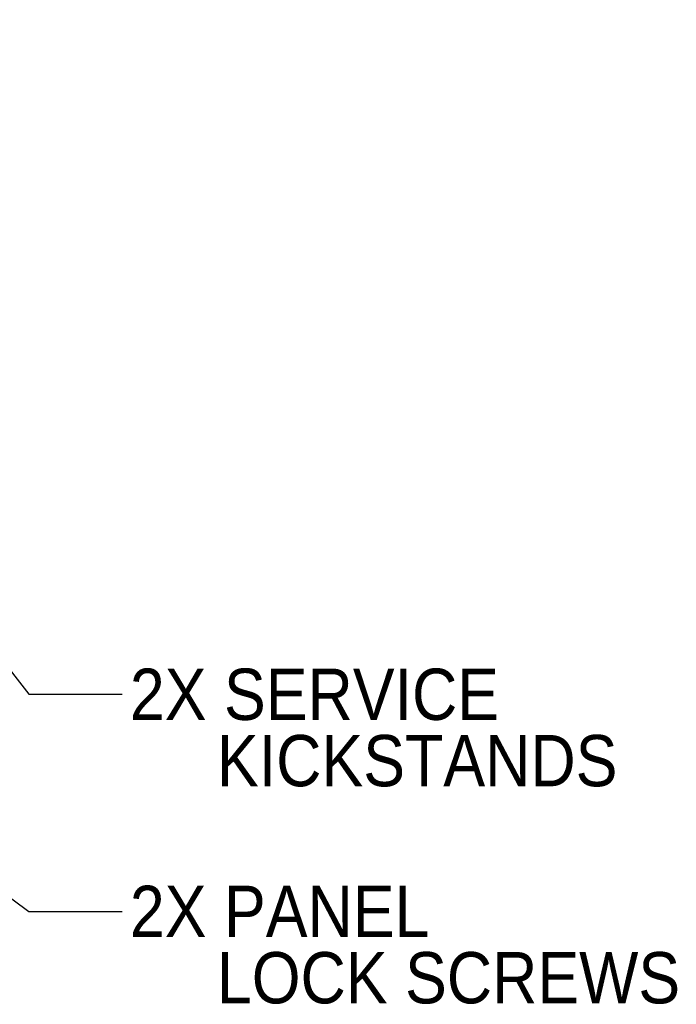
# Model space of a CAD drawing. Header units: millimetres. Extents: x 0 to 844, y -2 to 552.
# Tile 13 of 65: x 390 to 435, y 142 to 209. Entities that reach past the tile are written whole.
import ezdxf

# ---------------------------------------------------------------- set-up
doc = ezdxf.new("R2010")
doc.units = ezdxf.units.MM
doc.styles.add('SLDTEXTSTYLE0', font='GOTHIC.TTF', dxfattribs={"width": 0.913})
doc.styles.get("Standard").update_dxf_attribs({"font": 'GOTHIC.TTF'})
doc.dimstyles.new('SLDDIMSTYLE5', dxfattribs={"dimtxt": 0.18, "dimasz": 1.3208, "dimexe": 0, "dimexo": 0.0625, "dimgap": 0, "dimtad": 0, "dimtih": 1, "dimtoh": 1, "dimdec": 0, "dimrnd": 1e-09, "dimzin": 0, "dimdsep": 46, "dimtxsty": 'STANDARD', "dimblk1": 'DOT', "dimblk2": 'DOT', "dimsah": 1, "dimcen": 0.09, "dimadec": 0, "dimazin": 0, "dimtfac": 1.3208, "dimtdec": 0, "dimtofl": 0, "dimtmove": 0, "dimatfit": 3, "dimldrblk": 'DOT', "dimfxl": 1, "dimfrac": 2, "dimtolj": 1, "dimtzin": 0, "dimarcsym": 0})
doc.dimstyles.new('SLDDIMSTYLE6', dxfattribs={"dimtxt": 0.18, "dimasz": 3.9624, "dimexe": 0, "dimexo": 0.0625, "dimgap": 0, "dimtad": 0, "dimtih": 1, "dimtoh": 1, "dimdec": 0, "dimrnd": 1e-09, "dimzin": 0, "dimdsep": 46, "dimtxsty": 'STANDARD', "dimsah": 1, "dimcen": 0.09, "dimadec": 0, "dimazin": 0, "dimtfac": 3.9624, "dimtdec": 0, "dimtofl": 0, "dimtmove": 0, "dimatfit": 3, "dimfxl": 1, "dimfrac": 2, "dimtolj": 1, "dimtzin": 0, "dimarcsym": 0})

# ---------------------------------------------------------------- blocks, each defined once
blk = doc.blocks.new('SW_NOTE_0_7')
at = {"color": 0, "linetype": 'Continuous', "lineweight": 0, "char_height": 3.5, "attachment_point": 1, "style": 'SLDTEXTSTYLE0'}
for s, insert in [('2X SERVICE', (0.534, 1.734)), ('     KICKSTANDS', (0.534, -2.791))]:
    blk.add_mtext(s, dxfattribs=dict(at, insert=insert))
blk = doc.blocks.new('_Dot')
at = {"color": 0, "linetype": 'ByBlock', "lineweight": -2}
blk.add_line((-0.5, 0), (-1, 0), dxfattribs=at)
at = {"color": 0, "linetype": 'ByBlock', "const_width": 0.5}
blk.add_lwpolyline([(-0.25, 0, 1), (0.25, 0, 1)], format="xyb", close=True, dxfattribs=at)
blk = doc.blocks.new('SW_NOTE_0_8')
at = {"color": 0, "linetype": 'Continuous', "lineweight": 0, "char_height": 3.5, "attachment_point": 1, "style": 'SLDTEXTSTYLE0'}
for s, insert in [('2X PANEL', (0.534, 1.75)), ('     LOCK SCREWS', (0.534, -2.775))]:
    blk.add_mtext(s, dxfattribs=dict(at, insert=insert))

msp = doc.modelspace()

# ---------------------------------------------------------------- block references
at = {"color": 7, "linetype": 'Continuous', "lineweight": 0}
for name, p in [('SW_NOTE_0_7', (397.307018, 163.25)), ('SW_NOTE_0_8', (397.307018, 148.425439))]:
    msp.add_blockref(name, p, dxfattribs=at)

# ---------------------------------------------------------------- leaders
for points, dimstyle in [([(355.42688, 208.584602), (390.957018, 163.25), (397.307018, 163.25)], 'SLDDIMSTYLE5'), ([(356.607993, 173.681439), (390.957018, 148.425439), (397.307018, 148.425439)], 'SLDDIMSTYLE6')]:
    msp.add_leader(points, dimstyle=dimstyle, dxfattribs=at)

doc.saveas('drawing.dxf')
